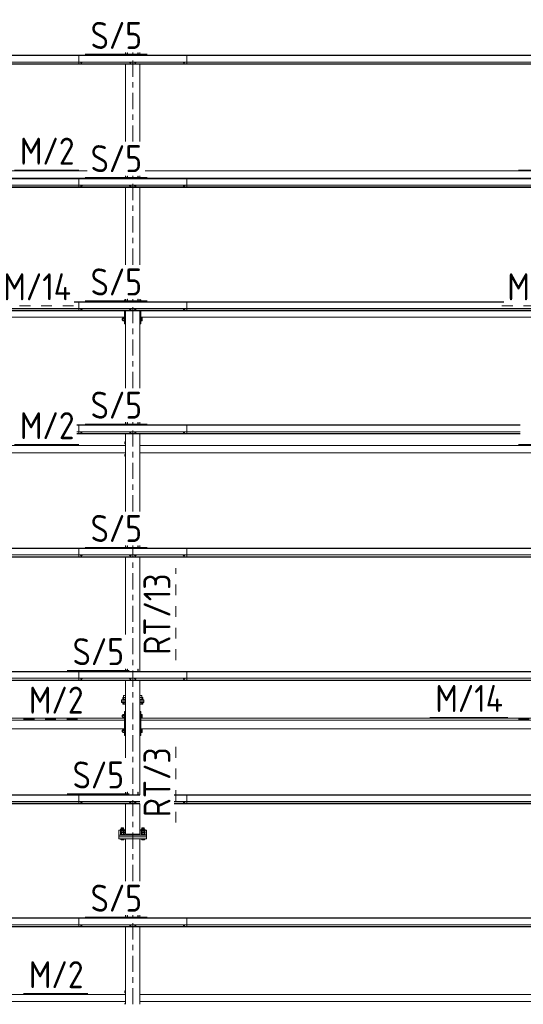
# Model space of a CAD drawing. Header units: millimetres. Extents: x -76 to 1111, y -178 to 661.
# Tile 29 of 91: x 187 to 243, y 261 to 371. Entities that reach past the tile are written whole.
import ezdxf

# ---------------------------------------------------------------- set-up
doc = ezdxf.new("R2010")
doc.units = ezdxf.units.MM
doc.header["$LTSCALE"] = 0.6
for name, pattern in [('XKITLINE00', [0]), ('XKITLINE02', [4, 2, -2]), ('XKITLINE03', [6, 3, -1, 1, -1])]:
    doc.linetypes.add(name, pattern=pattern)
for name, color, linetype, lineweight in [('Bolt', 7, 'Continuous', 0), ('Part', 2, 'Continuous', 0), ('PartMark', 3, 'Continuous', 0), ('S-GRID', 1, 'Continuous', 0)]:
    doc.layers.add(name, color=color, linetype=linetype, lineweight=lineweight)
doc.styles.add('ISOCPEUR', font='ISOCPEUR.TTF')

msp = doc.modelspace()

# ---------------------------------------------------------------- linework, layer by layer
at = {"layer": 'Bolt', "color": 3, "linetype": 'XKITLINE00', "lineweight": 0}
for p, q in [((193.65, 366.01), (193.65, 366.02)), ((193.65, 366.01), (193.71, 365.99)), ((193.7, 365.93), (193.7, 365.99)), ((193.7, 365.93), (193.71, 365.92)), ((193.71, 365.99), (193.71, 366.02)), ((193.71, 365.99), (193.82, 365.99)), ((193.71, 365.92), (193.73, 365.92)), ((193.73, 365.92), (193.76, 365.92)), ((193.76, 365.92), (193.79, 365.92)), ((193.79, 365.92), (193.82, 365.92)), ((193.82, 365.99), (193.82, 366.02)), ((193.82, 365.99), (193.87, 366.01)), ((193.82, 365.93), (193.82, 365.99)), ((193.82, 365.92), (193.82, 365.93)), ((193.87, 366.01), (193.87, 366.02)), ((199.08, 366.01), (199.08, 366.02)), ((199.08, 366.01), (199.13, 365.99)), ((199.13, 365.99), (199.13, 366.02)), ((199.13, 365.93), (199.13, 365.99)), ((199.13, 365.99), (199.24, 365.99)), ((199.13, 365.93), (199.14, 365.92)), ((199.14, 365.92), (199.16, 365.92)), ((199.16, 365.92), (199.19, 365.92)), ((199.19, 365.92), (199.22, 365.92)), ((199.22, 365.92), (199.24, 365.92)), ((199.24, 365.99), (199.24, 366.02)), ((199.24, 365.99), (199.3, 366.01)), ((199.24, 365.92), (199.25, 365.93)), ((199.25, 365.93), (199.25, 365.99)), ((199.3, 366.01), (199.3, 366.02)), ((199.63, 366.01), (199.63, 366.02)), ((199.63, 366.01), (199.68, 365.99)), ((199.68, 365.99), (199.68, 366.02)), ((199.68, 365.93), (199.68, 365.99)), ((199.68, 365.99), (199.79, 365.99)), ((199.68, 365.93), (199.69, 365.92)), ((199.69, 365.92), (199.71, 365.92)), ((199.71, 365.92), (199.74, 365.92)), ((199.74, 365.92), (199.77, 365.92)), ((199.77, 365.92), (199.79, 365.92)), ((199.79, 365.99), (199.79, 366.02)), ((199.79, 365.99), (199.85, 366.01)), ((199.79, 365.92), (199.8, 365.93)), ((199.8, 365.93), (199.8, 365.99)), ((199.85, 366.01), (199.85, 366.02)), ((205.05, 366.01), (205.05, 366.02)), ((205.05, 366.01), (205.11, 365.99)), ((205.1, 365.93), (205.1, 365.99)), ((205.1, 365.93), (205.11, 365.92)), ((205.11, 365.99), (205.11, 366.02)), ((205.11, 365.99), (205.22, 365.99)), ((205.11, 365.92), (205.13, 365.92)), ((205.13, 365.92), (205.16, 365.92)), ((205.16, 365.92), (205.19, 365.92)), ((205.19, 365.92), (205.22, 365.92)), ((205.22, 365.99), (205.22, 366.02)), ((205.22, 365.99), (205.27, 366.01)), ((205.22, 365.93), (205.22, 365.99)), ((205.22, 365.92), (205.22, 365.93)), ((205.27, 366.01), (205.27, 366.02)), ((193.65, 352.31), (193.65, 352.33)), ((193.65, 352.31), (193.71, 352.29)), ((193.7, 352.23), (193.7, 352.29)), ((193.71, 352.29), (193.71, 352.33)), ((193.71, 352.29), (193.82, 352.29)), ((193.82, 352.29), (193.82, 352.33)), ((193.82, 352.29), (193.87, 352.31)), ((193.82, 352.23), (193.82, 352.29)), ((193.87, 352.31), (193.87, 352.33)), ((199.08, 352.31), (199.08, 352.33)), ((199.08, 352.31), (199.13, 352.29)), ((199.13, 352.29), (199.13, 352.33)), ((199.13, 352.23), (199.13, 352.29)), ((199.13, 352.29), (199.24, 352.29)), ((199.24, 352.29), (199.24, 352.33)), ((199.24, 352.29), (199.3, 352.31)), ((199.25, 352.23), (199.25, 352.29)), ((199.3, 352.31), (199.3, 352.33)), ((199.63, 352.31), (199.63, 352.33)), ((199.63, 352.31), (199.68, 352.29)), ((199.68, 352.29), (199.68, 352.33)), ((199.68, 352.23), (199.68, 352.29)), ((199.68, 352.29), (199.79, 352.29)), ((199.79, 352.29), (199.79, 352.33)), ((199.79, 352.29), (199.85, 352.31)), ((199.8, 352.23), (199.8, 352.29)), ((199.85, 352.31), (199.85, 352.33)), ((205.05, 352.31), (205.05, 352.33)), ((205.05, 352.31), (205.11, 352.29)), ((205.1, 352.23), (205.1, 352.29)), ((205.11, 352.29), (205.11, 352.33)), ((205.11, 352.29), (205.22, 352.29)), ((205.22, 352.29), (205.22, 352.33)), ((205.22, 352.29), (205.27, 352.31)), ((205.22, 352.23), (205.22, 352.29)), ((205.27, 352.31), (205.27, 352.33)), ((193.7, 352.23), (193.71, 352.23)), ((193.71, 352.23), (193.73, 352.22)), ((193.73, 352.22), (193.76, 352.22)), ((193.76, 352.22), (193.79, 352.22)), ((193.79, 352.22), (193.82, 352.23)), ((193.82, 352.23), (193.82, 352.23)), ((199.13, 352.23), (199.14, 352.23)), ((199.14, 352.23), (199.16, 352.22)), ((199.16, 352.22), (199.19, 352.22)), ((199.19, 352.22), (199.22, 352.22)), ((199.22, 352.22), (199.24, 352.23)), ((199.24, 352.23), (199.25, 352.23)), ((199.68, 352.23), (199.69, 352.23)), ((199.69, 352.23), (199.71, 352.22)), ((199.71, 352.22), (199.74, 352.22)), ((199.74, 352.22), (199.77, 352.22)), ((199.77, 352.22), (199.79, 352.23)), ((199.79, 352.23), (199.8, 352.23)), ((205.1, 352.23), (205.11, 352.23)), ((205.11, 352.23), (205.13, 352.22)), ((205.13, 352.22), (205.16, 352.22)), ((205.16, 352.22), (205.19, 352.22)), ((205.19, 352.22), (205.22, 352.23)), ((205.22, 352.23), (205.22, 352.23)), ((193.65, 338.62), (193.65, 338.64)), ((193.65, 338.62), (193.71, 338.6)), ((193.7, 338.54), (193.7, 338.6)), ((193.7, 338.54), (193.71, 338.53)), ((193.71, 338.6), (193.71, 338.64)), ((193.71, 338.6), (193.82, 338.6)), ((193.71, 338.53), (193.73, 338.53)), ((193.73, 338.53), (193.76, 338.53)), ((193.76, 338.53), (193.79, 338.53)), ((193.79, 338.53), (193.82, 338.53)), ((193.82, 338.6), (193.82, 338.64)), ((193.82, 338.6), (193.87, 338.62)), ((193.82, 338.54), (193.82, 338.6)), ((193.82, 338.53), (193.82, 338.54)), ((193.87, 338.62), (193.87, 338.64)), ((199.08, 338.62), (199.08, 338.64)), ((199.08, 338.62), (199.13, 338.6)), ((199.13, 338.6), (199.13, 338.64)), ((199.13, 338.54), (199.13, 338.6)), ((199.13, 338.6), (199.24, 338.6)), ((199.13, 338.54), (199.14, 338.53)), ((199.14, 338.53), (199.16, 338.53)), ((199.16, 338.53), (199.19, 338.53)), ((199.19, 338.53), (199.22, 338.53)), ((199.22, 338.53), (199.24, 338.53)), ((199.24, 338.6), (199.24, 338.64)), ((199.24, 338.6), (199.3, 338.62)), ((199.24, 338.53), (199.25, 338.54)), ((199.25, 338.54), (199.25, 338.6)), ((199.3, 338.62), (199.3, 338.64)), ((199.63, 338.62), (199.63, 338.64)), ((199.63, 338.62), (199.68, 338.6)), ((199.68, 338.6), (199.68, 338.64)), ((199.68, 338.54), (199.68, 338.6)), ((199.68, 338.6), (199.79, 338.6)), ((199.68, 338.54), (199.69, 338.53)), ((199.69, 338.53), (199.71, 338.53)), ((199.71, 338.53), (199.74, 338.53)), ((199.74, 338.53), (199.77, 338.53)), ((199.77, 338.53), (199.79, 338.53)), ((199.79, 338.6), (199.79, 338.64)), ((199.79, 338.6), (199.85, 338.62)), ((199.79, 338.53), (199.8, 338.54)), ((199.8, 338.54), (199.8, 338.6)), ((199.85, 338.62), (199.85, 338.64)), ((205.05, 338.62), (205.05, 338.64)), ((205.05, 338.62), (205.11, 338.6)), ((205.1, 338.54), (205.1, 338.6)), ((205.1, 338.54), (205.11, 338.53)), ((205.11, 338.6), (205.11, 338.64)), ((205.11, 338.6), (205.22, 338.6)), ((205.11, 338.53), (205.13, 338.53)), ((205.13, 338.53), (205.16, 338.53)), ((205.16, 338.53), (205.19, 338.53)), ((205.19, 338.53), (205.22, 338.53)), ((205.22, 338.6), (205.22, 338.64)), ((205.22, 338.6), (205.27, 338.62)), ((205.22, 338.54), (205.22, 338.6)), ((205.22, 338.53), (205.22, 338.54)), ((205.27, 338.62), (205.27, 338.64)), ((198.29, 337.53), (198.29, 337.33)), ((198.29, 337.53), (198.37, 337.53)), ((198.29, 337.33), (198.37, 337.33)), ((198.37, 337.6), (198.37, 337.26)), ((198.37, 337.6), (198.53, 337.6)), ((198.37, 337.48), (198.53, 337.48)), ((198.37, 337.32), (198.53, 337.32)), ((198.37, 337.26), (198.53, 337.26)), ((198.53, 337.61), (198.53, 337.25)), ((198.53, 337.61), (198.56, 337.61)), ((198.53, 337.25), (198.56, 337.25)), ((198.66, 337.53), (198.66, 337.53)), ((198.66, 337.33), (198.66, 337.33)), ((200.36, 337.61), (200.39, 337.61)), ((200.36, 337.25), (200.39, 337.25)), ((200.39, 337.26), (200.39, 337.61)), ((200.39, 337.6), (200.52, 337.6)), ((200.39, 337.48), (200.52, 337.48)), ((200.39, 337.32), (200.52, 337.32)), ((200.39, 337.25), (200.39, 337.26)), ((200.39, 337.26), (200.52, 337.26)), ((200.52, 337.6), (200.52, 337.26)), ((193.65, 324.92), (193.65, 324.94)), ((193.71, 324.9), (193.71, 324.94)), ((193.82, 324.9), (193.82, 324.94)), ((193.87, 324.92), (193.87, 324.94)), ((199.08, 324.92), (199.08, 324.94)), ((199.13, 324.9), (199.13, 324.94)), ((199.24, 324.9), (199.24, 324.94)), ((199.3, 324.92), (199.3, 324.94)), ((199.63, 324.92), (199.63, 324.94)), ((199.68, 324.9), (199.68, 324.94)), ((199.79, 324.9), (199.79, 324.94)), ((199.85, 324.92), (199.85, 324.94)), ((205.05, 324.92), (205.05, 324.94)), ((205.11, 324.9), (205.11, 324.94)), ((205.22, 324.9), (205.22, 324.94)), ((205.27, 324.92), (205.27, 324.94)), ((193.65, 324.92), (193.71, 324.9)), ((193.7, 324.85), (193.7, 324.91)), ((193.7, 324.85), (193.71, 324.84)), ((193.71, 324.9), (193.82, 324.9)), ((193.71, 324.84), (193.73, 324.83)), ((193.73, 324.83), (193.76, 324.83)), ((193.76, 324.83), (193.79, 324.83)), ((193.79, 324.83), (193.82, 324.84)), ((193.82, 324.9), (193.87, 324.92)), ((193.82, 324.85), (193.82, 324.91)), ((193.82, 324.84), (193.82, 324.85)), ((199.08, 324.92), (199.13, 324.9)), ((199.13, 324.85), (199.13, 324.91)), ((199.13, 324.9), (199.24, 324.9)), ((199.13, 324.85), (199.14, 324.84)), ((199.14, 324.84), (199.16, 324.83)), ((199.16, 324.83), (199.19, 324.83)), ((199.19, 324.83), (199.22, 324.83)), ((199.22, 324.83), (199.24, 324.84)), ((199.24, 324.9), (199.3, 324.92)), ((199.24, 324.84), (199.25, 324.85)), ((199.25, 324.85), (199.25, 324.91)), ((199.63, 324.92), (199.68, 324.9)), ((199.68, 324.85), (199.68, 324.91)), ((199.68, 324.9), (199.79, 324.9)), ((199.68, 324.85), (199.69, 324.84)), ((199.69, 324.84), (199.71, 324.83)), ((199.71, 324.83), (199.74, 324.83)), ((199.74, 324.83), (199.77, 324.83)), ((199.77, 324.83), (199.79, 324.84)), ((199.79, 324.9), (199.85, 324.92)), ((199.79, 324.84), (199.8, 324.85)), ((199.8, 324.85), (199.8, 324.91)), ((205.05, 324.92), (205.11, 324.9)), ((205.1, 324.85), (205.1, 324.91)), ((205.1, 324.85), (205.11, 324.84)), ((205.11, 324.9), (205.22, 324.9)), ((205.11, 324.84), (205.13, 324.83)), ((205.13, 324.83), (205.16, 324.83)), ((205.16, 324.83), (205.19, 324.83)), ((205.19, 324.83), (205.22, 324.84)), ((205.22, 324.9), (205.27, 324.92)), ((205.22, 324.85), (205.22, 324.91)), ((205.22, 324.84), (205.22, 324.85)), ((198.59, 323.82), (198.59, 323.62)), ((198.59, 323.82), (198.66, 323.82)), ((198.59, 323.62), (198.66, 323.62)), ((198.59, 322.42), (198.59, 322.22)), ((198.59, 322.42), (198.66, 322.42)), ((198.59, 322.22), (198.66, 322.22)), ((193.65, 311.23), (193.65, 311.25)), ((193.65, 311.23), (193.71, 311.21)), ((193.7, 311.15), (193.7, 311.21)), ((193.7, 311.15), (193.71, 311.15)), ((193.71, 311.21), (193.71, 311.25)), ((193.71, 311.21), (193.82, 311.21)), ((193.71, 311.15), (193.73, 311.14)), ((193.73, 311.14), (193.76, 311.14)), ((193.76, 311.14), (193.79, 311.14)), ((193.79, 311.14), (193.82, 311.15)), ((193.82, 311.21), (193.82, 311.25)), ((193.82, 311.21), (193.87, 311.23)), ((193.82, 311.15), (193.82, 311.21)), ((193.82, 311.15), (193.82, 311.15)), ((193.87, 311.23), (193.87, 311.25)), ((199.08, 311.23), (199.08, 311.25)), ((199.08, 311.23), (199.13, 311.21)), ((199.13, 311.21), (199.13, 311.25)), ((199.13, 311.15), (199.13, 311.21)), ((199.13, 311.21), (199.24, 311.21)), ((199.13, 311.15), (199.14, 311.15)), ((199.14, 311.15), (199.16, 311.14)), ((199.16, 311.14), (199.19, 311.14)), ((199.19, 311.14), (199.22, 311.14)), ((199.22, 311.14), (199.24, 311.15)), ((199.24, 311.21), (199.24, 311.25)), ((199.24, 311.21), (199.3, 311.23)), ((199.24, 311.15), (199.25, 311.15)), ((199.25, 311.15), (199.25, 311.21)), ((199.3, 311.23), (199.3, 311.25)), ((199.63, 311.23), (199.63, 311.25)), ((199.63, 311.23), (199.68, 311.21)), ((199.68, 311.21), (199.68, 311.25)), ((199.68, 311.15), (199.68, 311.21)), ((199.68, 311.21), (199.79, 311.21)), ((199.68, 311.15), (199.69, 311.15)), ((199.69, 311.15), (199.71, 311.14)), ((199.71, 311.14), (199.74, 311.14)), ((199.74, 311.14), (199.77, 311.14)), ((199.77, 311.14), (199.79, 311.15)), ((199.79, 311.21), (199.79, 311.25)), ((199.79, 311.21), (199.85, 311.23)), ((199.79, 311.15), (199.8, 311.15)), ((199.8, 311.15), (199.8, 311.21)), ((199.85, 311.23), (199.85, 311.25)), ((205.05, 311.23), (205.05, 311.25)), ((205.05, 311.23), (205.11, 311.21)), ((205.1, 311.15), (205.1, 311.21)), ((205.1, 311.15), (205.11, 311.15)), ((205.11, 311.21), (205.11, 311.25)), ((205.11, 311.21), (205.22, 311.21)), ((205.11, 311.15), (205.13, 311.14)), ((205.13, 311.14), (205.16, 311.14)), ((205.16, 311.14), (205.19, 311.14)), ((205.19, 311.14), (205.22, 311.15)), ((205.22, 311.21), (205.22, 311.25)), ((205.22, 311.21), (205.27, 311.23)), ((205.22, 311.15), (205.22, 311.21)), ((205.22, 311.15), (205.22, 311.15)), ((205.27, 311.23), (205.27, 311.25)), ((193.65, 297.54), (193.65, 297.55)), ((193.65, 297.54), (193.71, 297.52)), ((193.7, 297.46), (193.7, 297.52)), ((193.7, 297.46), (193.71, 297.45)), ((193.71, 297.52), (193.71, 297.55)), ((193.71, 297.52), (193.82, 297.52)), ((193.71, 297.45), (193.73, 297.45)), ((193.73, 297.45), (193.76, 297.44)), ((193.76, 297.44), (193.79, 297.45)), ((193.79, 297.45), (193.82, 297.45)), ((193.82, 297.52), (193.82, 297.55)), ((193.82, 297.52), (193.87, 297.54)), ((193.82, 297.46), (193.82, 297.52)), ((193.82, 297.45), (193.82, 297.46)), ((193.87, 297.54), (193.87, 297.55)), ((199.08, 297.54), (199.08, 297.55)), ((199.08, 297.54), (199.13, 297.52)), ((199.13, 297.52), (199.13, 297.55)), ((199.13, 297.46), (199.13, 297.52)), ((199.13, 297.52), (199.24, 297.52)), ((199.13, 297.46), (199.14, 297.45)), ((199.14, 297.45), (199.16, 297.45)), ((199.16, 297.45), (199.19, 297.44)), ((199.19, 297.44), (199.22, 297.45)), ((199.22, 297.45), (199.24, 297.45)), ((199.24, 297.52), (199.24, 297.55)), ((199.24, 297.52), (199.3, 297.54)), ((199.24, 297.45), (199.25, 297.46)), ((199.25, 297.46), (199.25, 297.52)), ((199.3, 297.54), (199.3, 297.55)), ((199.63, 297.54), (199.63, 297.55)), ((199.63, 297.54), (199.68, 297.52)), ((199.68, 297.52), (199.68, 297.55)), ((199.68, 297.46), (199.68, 297.52)), ((199.68, 297.52), (199.79, 297.52)), ((199.68, 297.46), (199.69, 297.45)), ((199.69, 297.45), (199.71, 297.45)), ((199.71, 297.45), (199.74, 297.44)), ((199.74, 297.44), (199.77, 297.45)), ((199.77, 297.45), (199.79, 297.45)), ((199.79, 297.52), (199.79, 297.55)), ((199.79, 297.52), (199.85, 297.54)), ((199.79, 297.45), (199.8, 297.46)), ((199.8, 297.46), (199.8, 297.52)), ((199.85, 297.54), (199.85, 297.55)), ((205.05, 297.54), (205.05, 297.55)), ((205.05, 297.54), (205.11, 297.52)), ((205.1, 297.46), (205.1, 297.52)), ((205.1, 297.46), (205.11, 297.45)), ((205.11, 297.52), (205.11, 297.55)), ((205.11, 297.52), (205.22, 297.52)), ((205.11, 297.45), (205.13, 297.45)), ((205.13, 297.45), (205.16, 297.44)), ((205.16, 297.44), (205.19, 297.45)), ((205.19, 297.45), (205.22, 297.45)), ((205.22, 297.52), (205.22, 297.55)), ((205.22, 297.52), (205.27, 297.54)), ((205.22, 297.46), (205.22, 297.52)), ((205.22, 297.45), (205.22, 297.46)), ((205.27, 297.54), (205.27, 297.55)), ((198.66, 295.4), (198.36, 295.4)), ((198.36, 295.4), (198.36, 295.21)), ((198.66, 295.63), (198.44, 295.63)), ((198.44, 295.4), (198.44, 295.63)), ((198.46, 295.21), (198.46, 295.4)), ((200.48, 295.63), (200.26, 295.63)), ((200.57, 295.4), (200.26, 295.4)), ((200.47, 295.21), (200.47, 295.4)), ((200.48, 295.4), (200.48, 295.63)), ((200.57, 295.21), (200.57, 295.4)), ((198.66, 295.21), (198.34, 295.21)), ((198.34, 295.17), (198.34, 295.21)), ((198.34, 294.83), (198.34, 294.87)), ((198.66, 294.83), (198.34, 294.83)), ((198.36, 294.68), (198.36, 294.83)), ((198.66, 294.68), (198.36, 294.68)), ((198.46, 294.68), (198.46, 294.83)), ((200.58, 295.21), (200.26, 295.21)), ((200.58, 294.83), (200.26, 294.83)), ((200.57, 294.68), (200.26, 294.68)), ((200.47, 294.68), (200.47, 294.83)), ((200.57, 294.83), (200.57, 294.68)), ((200.58, 295.17), (200.58, 295.21)), ((200.58, 294.83), (200.58, 294.87)), ((198.29, 293.45), (198.29, 293.25)), ((198.29, 293.45), (198.37, 293.45)), ((198.29, 293.25), (198.37, 293.25)), ((198.37, 293.52), (198.37, 293.18)), ((198.37, 293.52), (198.53, 293.52)), ((198.37, 293.41), (198.53, 293.41)), ((198.37, 293.24), (198.53, 293.24)), ((198.53, 293.53), (198.53, 293.17)), ((198.53, 293.53), (198.56, 293.53)), ((200.26, 293.45), (200.26, 293.45)), ((200.26, 293.25), (200.26, 293.25)), ((200.36, 293.53), (200.39, 293.53)), ((200.39, 293.18), (200.39, 293.53)), ((200.39, 293.52), (200.52, 293.52)), ((200.39, 293.41), (200.52, 293.41)), ((200.39, 293.24), (200.52, 293.24)), ((200.52, 293.52), (200.52, 293.18)), ((198.37, 293.18), (198.53, 293.18)), ((198.53, 293.17), (198.56, 293.17)), ((200.36, 293.17), (200.39, 293.17)), ((200.39, 293.17), (200.39, 293.18)), ((200.39, 293.18), (200.52, 293.18)), ((198.29, 291.79), (198.29, 291.59)), ((198.29, 291.79), (198.37, 291.79)), ((198.29, 291.59), (198.37, 291.59)), ((198.37, 291.86), (198.37, 291.52)), ((198.37, 291.86), (198.53, 291.86)), ((198.37, 291.74), (198.53, 291.74)), ((198.37, 291.57), (198.53, 291.57)), ((198.37, 291.52), (198.53, 291.52)), ((198.53, 291.87), (198.53, 291.51)), ((198.53, 291.87), (198.56, 291.87)), ((198.53, 291.51), (198.56, 291.51)), ((200.26, 291.79), (200.26, 291.79)), ((200.26, 291.59), (200.26, 291.59)), ((200.36, 291.87), (200.39, 291.87)), ((200.36, 291.51), (200.39, 291.51)), ((200.39, 291.51), (200.39, 291.87)), ((200.39, 291.86), (200.52, 291.86)), ((200.39, 291.74), (200.52, 291.74)), ((200.39, 291.57), (200.52, 291.57)), ((200.39, 291.52), (200.52, 291.52)), ((200.39, 291.51), (200.39, 291.51)), ((200.52, 291.86), (200.52, 291.52)), ((193.65, 283.84), (193.65, 283.86)), ((193.65, 283.84), (193.71, 283.82)), ((193.7, 283.76), (193.7, 283.82)), ((193.7, 283.76), (193.71, 283.76)), ((193.71, 283.82), (193.71, 283.86)), ((193.71, 283.82), (193.82, 283.82)), ((193.71, 283.76), (193.73, 283.75)), ((193.73, 283.75), (193.76, 283.75)), ((193.76, 283.75), (193.79, 283.75)), ((193.79, 283.75), (193.82, 283.76)), ((193.82, 283.82), (193.82, 283.86)), ((193.82, 283.82), (193.87, 283.84)), ((193.82, 283.76), (193.82, 283.82)), ((193.82, 283.76), (193.82, 283.76)), ((193.87, 283.84), (193.87, 283.86)), ((199.08, 283.84), (199.08, 283.86)), ((199.08, 283.84), (199.13, 283.82)), ((199.13, 283.82), (199.13, 283.86)), ((199.13, 283.76), (199.13, 283.82)), ((199.13, 283.82), (199.24, 283.82)), ((199.13, 283.76), (199.14, 283.76)), ((199.14, 283.76), (199.16, 283.75)), ((199.16, 283.75), (199.19, 283.75)), ((199.19, 283.75), (199.22, 283.75)), ((199.22, 283.75), (199.24, 283.76)), ((199.24, 283.82), (199.24, 283.86)), ((199.24, 283.82), (199.3, 283.84)), ((199.24, 283.76), (199.25, 283.76)), ((199.25, 283.76), (199.25, 283.82)), ((199.3, 283.84), (199.3, 283.86)), ((199.63, 283.84), (199.63, 283.86)), ((199.63, 283.84), (199.68, 283.82)), ((199.68, 283.82), (199.68, 283.86)), ((199.68, 283.76), (199.68, 283.82)), ((199.68, 283.82), (199.79, 283.82)), ((199.68, 283.76), (199.69, 283.76)), ((199.69, 283.76), (199.71, 283.75)), ((199.71, 283.75), (199.74, 283.75)), ((199.74, 283.75), (199.77, 283.75)), ((199.77, 283.75), (199.79, 283.76)), ((199.79, 283.82), (199.79, 283.86)), ((199.79, 283.82), (199.85, 283.84)), ((199.79, 283.76), (199.8, 283.76)), ((199.8, 283.76), (199.8, 283.82)), ((199.85, 283.84), (199.85, 283.86)), ((205.05, 283.84), (205.05, 283.86)), ((205.05, 283.84), (205.11, 283.82)), ((205.1, 283.76), (205.1, 283.82)), ((205.1, 283.76), (205.11, 283.76)), ((205.11, 283.82), (205.11, 283.86)), ((205.11, 283.82), (205.22, 283.82)), ((205.11, 283.76), (205.13, 283.75)), ((205.13, 283.75), (205.16, 283.75)), ((205.16, 283.75), (205.19, 283.75)), ((205.19, 283.75), (205.22, 283.76)), ((205.22, 283.82), (205.22, 283.86)), ((205.22, 283.82), (205.27, 283.84)), ((205.22, 283.76), (205.22, 283.82)), ((205.22, 283.76), (205.22, 283.76)), ((205.27, 283.84), (205.27, 283.86)), ((198.09, 280.61), (198.11, 280.62)), ((198.11, 280.6), (198.09, 280.61)), ((198.09, 280.57), (198.09, 280.61)), ((198.09, 280.57), (198.11, 280.56)), ((198.09, 280.44), (198.11, 280.45)), ((198.11, 280.43), (198.09, 280.44)), ((198.09, 280.4), (198.09, 280.44)), ((198.09, 280.4), (198.11, 280.39)), ((198.09, 280.27), (198.11, 280.28)), ((198.12, 280.25), (198.09, 280.27)), ((198.09, 280.23), (198.09, 280.27)), ((198.09, 280.23), (198.12, 280.21)), ((198.19, 280.82), (198.11, 280.79)), ((198.11, 280.79), (198.11, 280.27)), ((198.11, 280.79), (198.2, 280.76)), ((198.19, 280.66), (198.11, 280.63)), ((198.11, 280.63), (198.2, 280.59)), ((198.19, 280.49), (198.11, 280.46)), ((198.11, 280.46), (198.21, 280.42)), ((198.11, 280.27), (198.21, 280.24)), ((198.2, 280.23), (198.12, 280.25)), ((198.12, 280.21), (198.2, 280.2)), ((198.19, 280.92), (198.21, 280.93)), ((198.21, 280.91), (198.19, 280.92)), ((198.19, 280.79), (198.19, 280.92)), ((198.19, 280.75), (198.21, 280.77)), ((198.21, 280.74), (198.19, 280.75)), ((198.19, 280.63), (198.19, 280.75)), ((198.19, 280.59), (198.21, 280.6)), ((198.21, 280.57), (198.19, 280.59)), ((198.19, 280.46), (198.19, 280.59)), ((198.31, 280.23), (198.2, 280.23)), ((198.2, 280.2), (198.31, 280.19)), ((198.21, 280.93), (198.25, 280.94)), ((198.25, 280.9), (198.21, 280.91)), ((198.21, 280.77), (198.25, 280.77)), ((198.25, 280.73), (198.21, 280.74)), ((198.21, 280.6), (198.25, 280.61)), ((198.25, 280.57), (198.21, 280.57)), ((198.42, 280.42), (198.21, 280.42)), ((198.21, 280.42), (198.21, 280.24)), ((198.21, 280.24), (198.42, 280.24)), ((198.25, 280.94), (198.31, 280.94)), ((198.31, 280.89), (198.25, 280.9)), ((198.25, 280.77), (198.31, 280.78)), ((198.31, 280.73), (198.25, 280.73)), ((198.25, 280.61), (198.31, 280.61)), ((198.31, 280.56), (198.25, 280.57)), ((198.31, 280.94), (198.37, 280.94)), ((198.37, 280.9), (198.31, 280.89)), ((198.31, 280.78), (198.37, 280.77)), ((198.37, 280.73), (198.31, 280.73)), ((198.31, 280.61), (198.37, 280.61)), ((198.37, 280.57), (198.31, 280.56)), ((198.42, 280.23), (198.31, 280.23)), ((198.31, 280.19), (198.42, 280.2)), ((198.37, 280.94), (198.42, 280.93)), ((198.42, 280.91), (198.37, 280.9)), ((198.37, 280.77), (198.42, 280.77)), ((198.42, 280.74), (198.37, 280.73)), ((198.37, 280.61), (198.42, 280.6)), ((198.42, 280.57), (198.37, 280.57)), ((198.42, 280.93), (198.43, 280.92)), ((198.43, 280.92), (198.42, 280.91)), ((198.42, 280.77), (198.43, 280.75)), ((198.43, 280.75), (198.42, 280.74)), ((198.42, 280.6), (198.43, 280.59)), ((198.43, 280.59), (198.42, 280.57)), ((198.52, 280.46), (198.42, 280.42)), ((198.42, 280.42), (198.42, 280.24)), ((198.42, 280.24), (198.52, 280.27)), ((198.5, 280.25), (198.42, 280.23)), ((198.42, 280.2), (198.5, 280.21)), ((198.43, 280.79), (198.43, 280.92)), ((198.43, 280.82), (198.52, 280.79)), ((198.43, 280.76), (198.52, 280.79)), ((198.43, 280.63), (198.43, 280.75)), ((198.43, 280.66), (198.52, 280.63)), ((198.43, 280.59), (198.52, 280.63)), ((198.43, 280.46), (198.43, 280.59)), ((198.43, 280.49), (198.52, 280.46)), ((198.53, 280.27), (198.5, 280.25)), ((198.5, 280.21), (198.53, 280.23)), ((198.52, 280.79), (198.52, 280.63)), ((198.52, 280.63), (198.52, 280.46)), ((198.52, 280.62), (198.53, 280.61)), ((198.53, 280.61), (198.52, 280.6)), ((198.52, 280.56), (198.53, 280.57)), ((198.52, 280.27), (198.52, 280.46)), ((198.52, 280.45), (198.53, 280.44)), ((198.53, 280.44), (198.52, 280.43)), ((198.52, 280.39), (198.53, 280.4)), ((198.52, 280.28), (198.53, 280.27)), ((198.53, 280.57), (198.53, 280.61)), ((198.53, 280.4), (198.53, 280.44)), ((198.53, 280.23), (198.53, 280.27)), ((200.39, 280.61), (200.41, 280.62)), ((200.41, 280.6), (200.39, 280.61)), ((200.39, 280.57), (200.39, 280.61)), ((200.39, 280.57), (200.41, 280.56)), ((200.39, 280.44), (200.41, 280.45)), ((200.41, 280.43), (200.39, 280.44)), ((200.39, 280.4), (200.39, 280.44)), ((200.39, 280.4), (200.41, 280.39)), ((200.39, 280.27), (200.41, 280.28)), ((200.42, 280.25), (200.39, 280.27)), ((200.39, 280.23), (200.39, 280.27)), ((200.39, 280.23), (200.42, 280.21)), ((200.49, 280.82), (200.41, 280.79)), ((200.41, 280.79), (200.41, 280.27)), ((200.41, 280.79), (200.5, 280.76)), ((200.49, 280.66), (200.41, 280.63)), ((200.41, 280.63), (200.5, 280.59)), ((200.49, 280.49), (200.41, 280.46)), ((200.41, 280.46), (200.51, 280.42)), ((200.41, 280.27), (200.51, 280.24)), ((200.5, 280.23), (200.42, 280.25)), ((200.42, 280.21), (200.5, 280.2)), ((200.49, 280.92), (200.51, 280.93)), ((200.51, 280.91), (200.49, 280.92)), ((200.49, 280.79), (200.49, 280.92)), ((200.49, 280.75), (200.51, 280.77)), ((200.51, 280.74), (200.49, 280.75)), ((200.49, 280.63), (200.49, 280.75)), ((200.49, 280.59), (200.51, 280.6)), ((200.51, 280.57), (200.49, 280.59)), ((200.49, 280.46), (200.49, 280.59)), ((200.61, 280.23), (200.5, 280.23)), ((200.5, 280.2), (200.61, 280.19)), ((200.51, 280.93), (200.55, 280.94)), ((200.55, 280.9), (200.51, 280.91)), ((200.51, 280.77), (200.55, 280.77)), ((200.55, 280.73), (200.51, 280.74)), ((200.51, 280.6), (200.55, 280.61)), ((200.55, 280.57), (200.51, 280.57)), ((200.72, 280.42), (200.51, 280.42)), ((200.51, 280.42), (200.51, 280.24)), ((200.51, 280.24), (200.72, 280.24)), ((200.55, 280.94), (200.61, 280.94)), ((200.61, 280.89), (200.55, 280.9)), ((200.55, 280.77), (200.61, 280.78)), ((200.61, 280.73), (200.55, 280.73)), ((200.55, 280.61), (200.61, 280.61)), ((200.61, 280.56), (200.55, 280.57)), ((200.61, 280.94), (200.67, 280.94)), ((200.67, 280.9), (200.61, 280.89)), ((200.61, 280.78), (200.67, 280.77)), ((200.67, 280.73), (200.61, 280.73)), ((200.61, 280.61), (200.67, 280.61)), ((200.67, 280.57), (200.61, 280.56)), ((200.72, 280.23), (200.61, 280.23)), ((200.61, 280.19), (200.72, 280.2)), ((200.67, 280.94), (200.72, 280.93)), ((200.72, 280.91), (200.67, 280.9)), ((200.67, 280.77), (200.72, 280.77)), ((200.72, 280.74), (200.67, 280.73)), ((200.67, 280.61), (200.72, 280.6)), ((200.72, 280.57), (200.67, 280.57)), ((200.72, 280.93), (200.73, 280.92)), ((200.73, 280.92), (200.72, 280.91)), ((200.72, 280.77), (200.73, 280.75)), ((200.73, 280.75), (200.72, 280.74)), ((200.72, 280.6), (200.73, 280.59)), ((200.73, 280.59), (200.72, 280.57)), ((200.82, 280.46), (200.72, 280.42)), ((200.72, 280.42), (200.72, 280.24)), ((200.72, 280.24), (200.82, 280.27)), ((200.8, 280.25), (200.72, 280.23)), ((200.72, 280.2), (200.8, 280.21)), ((200.73, 280.79), (200.73, 280.92)), ((200.73, 280.82), (200.82, 280.79)), ((200.73, 280.76), (200.82, 280.79)), ((200.73, 280.63), (200.73, 280.75)), ((200.73, 280.66), (200.82, 280.63)), ((200.73, 280.59), (200.82, 280.63)), ((200.73, 280.46), (200.73, 280.59)), ((200.73, 280.49), (200.82, 280.46)), ((200.83, 280.27), (200.8, 280.25)), ((200.8, 280.21), (200.83, 280.23)), ((200.82, 280.79), (200.82, 280.63)), ((200.82, 280.63), (200.82, 280.46)), ((200.82, 280.62), (200.83, 280.61)), ((200.83, 280.61), (200.82, 280.6)), ((200.82, 280.56), (200.83, 280.57)), ((200.82, 280.27), (200.82, 280.46)), ((200.82, 280.45), (200.83, 280.44)), ((200.83, 280.44), (200.82, 280.43)), ((200.82, 280.39), (200.83, 280.4)), ((200.82, 280.28), (200.83, 280.27)), ((200.83, 280.57), (200.83, 280.61)), ((200.83, 280.4), (200.83, 280.44)), ((200.83, 280.23), (200.83, 280.27)), ((198.11, 279.66), (198.11, 279.73)), ((198.11, 279.66), (198.21, 279.62)), ((198.21, 279.62), (198.21, 279.73)), ((198.21, 279.62), (198.42, 279.62)), ((198.42, 279.62), (198.42, 279.73)), ((198.42, 279.62), (198.52, 279.66)), ((198.52, 279.66), (198.52, 279.73)), ((200.41, 279.66), (200.41, 279.73)), ((200.41, 279.66), (200.51, 279.62)), ((200.51, 279.62), (200.51, 279.73)), ((200.51, 279.62), (200.72, 279.62)), ((200.72, 279.62), (200.72, 279.73)), ((200.72, 279.62), (200.82, 279.66)), ((200.82, 279.66), (200.82, 279.73)), ((193.65, 270.15), (193.65, 270.17)), ((193.65, 270.15), (193.71, 270.13)), ((193.7, 270.07), (193.7, 270.13)), ((193.7, 270.07), (193.71, 270.06)), ((193.71, 270.13), (193.71, 270.17)), ((193.71, 270.13), (193.82, 270.13)), ((193.71, 270.06), (193.73, 270.06)), ((193.73, 270.06), (193.76, 270.06)), ((193.76, 270.06), (193.79, 270.06)), ((193.79, 270.06), (193.82, 270.06)), ((193.82, 270.13), (193.82, 270.17)), ((193.82, 270.13), (193.87, 270.15)), ((193.82, 270.07), (193.82, 270.13)), ((193.82, 270.06), (193.82, 270.07)), ((193.87, 270.15), (193.87, 270.17)), ((199.08, 270.15), (199.08, 270.17)), ((199.08, 270.15), (199.13, 270.13)), ((199.13, 270.13), (199.13, 270.17)), ((199.13, 270.07), (199.13, 270.13)), ((199.13, 270.13), (199.24, 270.13)), ((199.13, 270.07), (199.14, 270.06)), ((199.14, 270.06), (199.16, 270.06)), ((199.16, 270.06), (199.19, 270.06)), ((199.19, 270.06), (199.22, 270.06)), ((199.22, 270.06), (199.24, 270.06)), ((199.24, 270.13), (199.24, 270.17)), ((199.24, 270.13), (199.3, 270.15)), ((199.24, 270.06), (199.25, 270.07)), ((199.25, 270.07), (199.25, 270.13)), ((199.3, 270.15), (199.3, 270.17)), ((199.63, 270.15), (199.63, 270.17)), ((199.63, 270.15), (199.68, 270.13)), ((199.68, 270.13), (199.68, 270.17)), ((199.68, 270.07), (199.68, 270.13)), ((199.68, 270.13), (199.79, 270.13)), ((199.68, 270.07), (199.69, 270.06)), ((199.69, 270.06), (199.71, 270.06)), ((199.71, 270.06), (199.74, 270.06)), ((199.74, 270.06), (199.77, 270.06)), ((199.77, 270.06), (199.79, 270.06)), ((199.79, 270.13), (199.79, 270.17)), ((199.79, 270.13), (199.85, 270.15)), ((199.79, 270.06), (199.8, 270.07)), ((199.8, 270.07), (199.8, 270.13)), ((199.85, 270.15), (199.85, 270.17)), ((205.05, 270.15), (205.05, 270.17)), ((205.05, 270.15), (205.11, 270.13)), ((205.1, 270.07), (205.1, 270.13)), ((205.1, 270.07), (205.11, 270.06)), ((205.11, 270.13), (205.11, 270.17)), ((205.11, 270.13), (205.22, 270.13)), ((205.11, 270.06), (205.13, 270.06)), ((205.13, 270.06), (205.16, 270.06)), ((205.16, 270.06), (205.19, 270.06)), ((205.19, 270.06), (205.22, 270.06)), ((205.22, 270.13), (205.22, 270.17)), ((205.22, 270.13), (205.27, 270.15)), ((205.22, 270.07), (205.22, 270.13)), ((205.22, 270.06), (205.22, 270.07)), ((205.27, 270.15), (205.27, 270.17)), ((198.59, 262.82), (198.59, 262.62)), ((198.59, 262.82), (198.66, 262.82)), ((198.59, 262.62), (198.66, 262.62)), ((198.59, 261.42), (198.59, 261.33)), ((198.59, 261.42), (198.66, 261.42))]:
    msp.add_line(p, q, dxfattribs=at)
at = {"layer": 'Part', "color": 2, "linetype": 'XKITLINE00', "lineweight": 0}
for p, q in [((137.46, 366.78), (205.46, 366.78)), ((137.46, 366.75), (205.46, 366.75)), ((193.46, 366.78), (261.46, 366.78)), ((193.46, 365.78), (193.46, 366.78)), ((193.46, 366.75), (261.46, 366.75)), ((198.66, 366.78), (198.66, 367.08)), ((198.86, 366.78), (198.86, 367.05)), ((198.86, 367.05), (198.89, 367.05)), ((198.89, 366.78), (198.89, 367.05)), ((200.03, 366.78), (200.03, 367.05)), ((200.03, 367.05), (200.06, 367.05)), ((200.06, 366.78), (200.06, 367.05)), ((200.26, 366.78), (200.26, 367.08)), ((205.46, 366.78), (205.46, 365.78)), ((137.46, 366.02), (205.46, 366.02)), ((137.46, 365.83), (205.46, 365.83)), ((137.46, 365.8), (205.46, 365.8)), ((137.46, 365.78), (205.46, 365.78)), ((193.46, 366.02), (261.46, 366.02)), ((193.46, 365.83), (261.46, 365.83)), ((193.46, 365.8), (261.46, 365.8)), ((193.46, 365.78), (261.46, 365.78)), ((198.66, 357.19), (198.66, 365.78)), ((200.26, 357.19), (200.26, 365.78)), ((144.26, 353.92), (194.39, 353.92)), ((198.66, 353.09), (198.66, 353.39)), ((200.26, 353.09), (200.26, 353.39)), ((200.86, 353.92), (250.39, 353.92)), ((137.46, 353.09), (205.46, 353.09)), ((137.46, 353.05), (205.46, 353.05)), ((137.46, 352.33), (205.46, 352.33)), ((144.26, 353.12), (198.66, 353.12)), ((193.46, 353.09), (261.46, 353.09)), ((193.46, 352.09), (193.46, 353.09)), ((193.46, 353.05), (261.46, 353.05)), ((193.46, 352.33), (261.46, 352.33)), ((198.86, 353.09), (198.86, 353.35)), ((198.86, 353.35), (198.89, 353.35)), ((198.89, 353.09), (198.89, 353.35)), ((200.03, 353.09), (200.03, 353.35)), ((200.03, 353.35), (200.06, 353.35)), ((200.06, 353.09), (200.06, 353.35)), ((200.26, 353.12), (254.66, 353.12)), ((205.46, 353.09), (205.46, 352.09)), ((137.46, 352.14), (205.46, 352.14)), ((137.46, 352.11), (205.46, 352.11)), ((137.46, 352.09), (205.46, 352.09)), ((193.46, 352.14), (261.46, 352.14)), ((193.46, 352.11), (261.46, 352.11)), ((193.46, 352.09), (261.46, 352.09)), ((198.66, 343.49), (198.66, 352.09)), ((200.26, 343.49), (200.26, 352.09)), ((192.96, 339.39), (205.46, 339.39)), ((192.96, 339.36), (205.46, 339.36)), ((193.46, 339.39), (240.69, 339.39)), ((193.46, 338.39), (193.46, 339.39)), ((193.46, 339.36), (240.69, 339.36)), ((198.56, 339.39), (198.56, 339.59)), ((198.56, 339.59), (198.66, 339.59)), ((198.66, 339.39), (198.66, 339.69)), ((198.66, 339.39), (198.66, 339.59)), ((198.86, 339.39), (198.86, 339.66)), ((198.86, 339.66), (198.89, 339.66)), ((198.89, 339.39), (198.89, 339.66)), ((200.03, 339.39), (200.03, 339.66)), ((200.03, 339.66), (200.06, 339.66)), ((200.06, 339.39), (200.06, 339.66)), ((200.26, 339.39), (200.26, 339.69)), ((200.36, 339.59), (200.26, 339.59)), ((200.36, 339.39), (200.36, 339.59)), ((205.46, 339.39), (205.46, 338.39)), ((137.46, 338.64), (205.46, 338.64)), ((137.46, 338.44), (205.46, 338.44)), ((137.46, 338.41), (205.46, 338.41)), ((137.46, 338.39), (205.46, 338.39)), ((193.46, 338.64), (261.46, 338.64)), ((193.46, 338.44), (261.46, 338.44)), ((193.46, 338.41), (261.46, 338.41)), ((193.46, 338.39), (261.46, 338.39)), ((198.56, 337.67), (198.56, 338.39)), ((198.56, 336.94), (198.56, 338.39)), ((198.66, 329.8), (198.66, 338.39)), ((198.66, 336.94), (198.66, 338.39)), ((200.26, 329.8), (200.26, 338.39)), ((200.36, 338.39), (200.36, 337.67)), ((200.36, 336.94), (200.36, 338.39)), ((144.36, 337.67), (198.56, 337.67)), ((200.36, 337.67), (254.56, 337.67)), ((198.56, 336.94), (198.66, 336.94)), ((200.26, 336.94), (200.36, 336.94)), ((193.26, 325.7), (205.46, 325.7)), ((193.26, 325.67), (205.46, 325.67)), ((193.26, 324.94), (205.46, 324.94)), ((193.46, 325.7), (242.53, 325.7)), ((193.46, 324.7), (193.46, 325.7)), ((193.46, 325.67), (242.53, 325.67)), ((193.46, 324.94), (242.53, 324.94)), ((198.66, 325.7), (198.66, 326)), ((198.86, 325.7), (198.86, 325.96)), ((198.86, 325.96), (198.89, 325.96)), ((198.89, 325.7), (198.89, 325.96)), ((200.03, 325.7), (200.03, 325.96)), ((200.03, 325.96), (200.06, 325.96)), ((200.06, 325.7), (200.06, 325.96)), ((200.26, 325.7), (200.26, 326)), ((205.46, 325.7), (205.46, 324.7)), ((193.26, 324.75), (205.46, 324.75)), ((193.26, 324.72), (205.46, 324.72)), ((193.26, 324.7), (205.46, 324.7)), ((193.46, 324.75), (242.53, 324.75)), ((193.46, 324.72), (242.53, 324.72)), ((193.46, 324.7), (242.53, 324.7)), ((198.66, 316.1), (198.66, 324.7)), ((200.26, 316.1), (200.26, 324.7)), ((148.06, 323.42), (198.66, 323.42)), ((200.26, 323.42), (254.66, 323.42)), ((148.06, 322.62), (198.66, 322.62)), ((200.26, 322.62), (254.66, 322.62)), ((137.46, 312), (205.46, 312)), ((137.46, 311.97), (205.46, 311.97)), ((193.46, 312), (261.46, 312)), ((193.46, 311.01), (193.46, 312)), ((193.46, 311.97), (261.46, 311.97)), ((198.66, 312), (198.66, 312.3)), ((198.86, 312), (198.86, 312.27)), ((198.86, 312.27), (198.89, 312.27)), ((198.89, 312), (198.89, 312.27)), ((200.03, 312), (200.03, 312.27)), ((200.03, 312.27), (200.06, 312.27)), ((200.06, 312), (200.06, 312.27)), ((200.26, 312), (200.26, 312.3)), ((205.46, 312), (205.46, 311.01)), ((137.46, 311.25), (205.46, 311.25)), ((137.46, 311.05), (205.46, 311.05)), ((137.46, 311.03), (205.46, 311.03)), ((137.46, 311.01), (205.46, 311.01)), ((193.46, 311.25), (261.46, 311.25)), ((193.46, 311.05), (261.46, 311.05)), ((193.46, 311.03), (261.46, 311.03)), ((193.46, 311.01), (261.46, 311.01)), ((198.66, 302.41), (198.66, 311.01)), ((200.26, 298.31), (200.26, 311.01)), ((137.46, 298.31), (205.46, 298.31)), ((137.46, 298.28), (205.46, 298.28)), ((193.46, 298.31), (261.46, 298.31)), ((193.46, 297.31), (193.46, 298.31)), ((193.46, 298.28), (261.46, 298.28)), ((198.66, 298.31), (198.66, 298.61)), ((198.86, 298.31), (198.86, 298.58)), ((198.86, 298.58), (198.89, 298.58)), ((198.89, 298.31), (198.89, 298.58)), ((200.03, 298.31), (200.03, 298.58)), ((200.03, 298.58), (200.06, 298.58)), ((200.06, 298.31), (200.06, 298.58)), ((205.46, 298.31), (205.46, 297.31)), ((137.46, 297.55), (205.46, 297.55)), ((137.46, 297.36), (205.46, 297.36)), ((137.46, 297.33), (205.46, 297.33)), ((137.46, 297.31), (205.46, 297.31)), ((193.46, 297.55), (261.46, 297.55)), ((193.46, 297.36), (261.46, 297.36)), ((193.46, 297.33), (261.46, 297.33)), ((193.46, 297.31), (261.46, 297.31)), ((198.66, 288.71), (198.66, 297.31)), ((200.26, 284.61), (200.26, 297.31)), ((198.21, 295.17), (198.66, 295.17)), ((198.21, 295.02), (198.21, 295.17)), ((198.21, 295.02), (198.66, 295.02)), ((198.21, 295.02), (198.66, 295.02)), ((198.21, 294.87), (198.21, 295.02)), ((198.21, 294.87), (198.66, 294.87)), ((200.26, 295.17), (200.71, 295.17)), ((200.26, 295.02), (200.71, 295.02)), ((200.26, 295.02), (200.71, 295.02)), ((200.26, 294.87), (200.71, 294.87)), ((200.71, 295.02), (200.71, 295.17)), ((200.71, 294.87), (200.71, 295.02)), ((198.56, 293.85), (198.56, 291.19)), ((198.56, 293.85), (198.66, 293.85)), ((198.56, 293.64), (198.66, 293.64)), ((200.26, 293.85), (200.26, 291.19)), ((200.26, 293.85), (200.36, 293.85)), ((200.26, 293.64), (200.36, 293.64)), ((200.36, 291.19), (200.36, 293.85)), ((144.36, 293.11), (198.56, 293.11)), ((144.36, 292.9), (198.56, 292.9)), ((198.56, 291.93), (198.56, 292.9)), ((200.26, 292.92), (200.26, 292.92)), ((200.26, 292.12), (200.26, 292.12)), ((200.36, 293.11), (250.56, 293.11)), ((200.36, 292.9), (200.36, 291.93)), ((200.36, 292.9), (250.56, 292.9)), ((144.36, 291.93), (198.56, 291.93)), ((198.56, 291.19), (198.66, 291.19)), ((200.26, 291.19), (200.36, 291.19)), ((200.36, 291.93), (250.56, 291.93)), ((137.46, 284.61), (200.26, 284.61)), ((137.46, 284.58), (200.26, 284.58)), ((193.46, 284.61), (200.26, 284.61)), ((193.46, 283.62), (193.46, 284.61)), ((193.46, 284.58), (200.26, 284.58)), ((198.66, 284.61), (198.66, 284.91)), ((198.86, 284.61), (198.86, 284.88)), ((198.86, 284.88), (198.89, 284.88)), ((198.89, 284.61), (198.89, 284.88)), ((200.03, 284.61), (200.03, 284.88)), ((200.03, 284.88), (200.06, 284.88)), ((200.06, 284.61), (200.06, 284.88)), ((204.06, 284.61), (256.26, 284.61)), ((204.06, 284.61), (205.46, 284.61)), ((204.06, 284.58), (256.26, 284.58)), ((204.06, 284.58), (205.46, 284.58)), ((205.46, 284.61), (205.46, 283.62)), ((148.06, 283.86), (200.26, 283.86)), ((148.06, 283.66), (200.26, 283.66)), ((148.06, 283.64), (200.26, 283.64)), ((148.06, 283.62), (200.26, 283.62)), ((193.46, 283.86), (200.26, 283.86)), ((193.46, 283.66), (200.26, 283.66)), ((193.46, 283.64), (200.26, 283.64)), ((193.46, 283.62), (200.26, 283.62)), ((198.66, 280.23), (198.66, 283.62)), ((200.26, 280.23), (200.26, 283.62)), ((204.06, 283.86), (256.26, 283.86)), ((204.06, 283.86), (205.46, 283.86)), ((204.06, 283.66), (256.26, 283.66)), ((204.06, 283.66), (205.46, 283.66)), ((204.06, 283.64), (256.26, 283.64)), ((204.06, 283.64), (205.46, 283.64)), ((204.06, 283.62), (256.26, 283.62)), ((204.06, 283.62), (205.46, 283.62)), ((197.91, 280.68), (197.91, 279.92)), ((197.91, 280.68), (198.66, 280.68)), ((197.91, 280.12), (201.01, 280.12)), ((198.66, 280.23), (200.26, 280.23)), ((200.26, 280.68), (201.01, 280.68)), ((201.01, 279.92), (201.01, 280.68)), ((201.01, 279.92), (197.91, 279.92)), ((197.91, 279.92), (197.91, 279.73)), ((197.91, 279.92), (201.01, 279.92)), ((197.91, 279.73), (201.01, 279.73)), ((198.66, 275.02), (198.66, 279.73)), ((200.26, 275.02), (200.26, 279.73)), ((201.01, 279.73), (201.01, 279.92)), ((137.46, 270.92), (205.46, 270.92)), ((137.46, 270.89), (205.46, 270.89)), ((193.46, 270.92), (261.46, 270.92)), ((193.46, 269.92), (193.46, 270.92)), ((193.46, 270.89), (261.46, 270.89)), ((198.66, 270.92), (198.66, 271.22)), ((198.86, 270.92), (198.86, 271.19)), ((198.86, 271.19), (198.89, 271.19)), ((198.89, 270.92), (198.89, 271.19)), ((200.03, 270.92), (200.03, 271.19)), ((200.03, 271.19), (200.06, 271.19)), ((200.06, 270.92), (200.06, 271.19)), ((200.26, 270.92), (200.26, 271.22)), ((205.46, 270.92), (205.46, 269.92)), ((137.46, 270.17), (205.46, 270.17)), ((137.46, 269.97), (205.46, 269.97)), ((137.46, 269.94), (205.46, 269.94)), ((137.46, 269.92), (205.46, 269.92)), ((193.46, 270.17), (261.46, 270.17)), ((193.46, 269.97), (261.46, 269.97)), ((193.46, 269.94), (261.46, 269.94)), ((193.46, 269.92), (261.46, 269.92)), ((198.66, 261.33), (198.66, 269.92)), ((200.26, 261.33), (200.26, 269.92)), ((144.26, 262.42), (198.66, 262.42)), ((144.26, 261.62), (198.66, 261.62)), ((200.26, 262.42), (254.66, 262.42)), ((200.26, 261.62), (254.66, 261.62))]:
    msp.add_line(p, q, dxfattribs=at)
at = {"layer": 'PartMark', "color": 1, "linetype": 'XKITLINE00', "lineweight": 0}
for p, q in [((194.19, 366.88), (201.06, 366.88)), ((186.33, 354.02), (193.46, 354.02)), ((242.33, 354.02), (249.46, 354.02)), ((194.19, 353.19), (201.06, 353.19)), ((194.19, 339.49), (201.06, 339.49)), ((194.19, 325.8), (201.06, 325.8)), ((186.33, 323.52), (193.46, 323.52)), ((242.33, 323.52), (249.46, 323.52)), ((194.19, 312.1), (201.06, 312.1)), ((192.19, 298.41), (199.06, 298.41)), ((232.49, 293.21), (241.16, 293.21)), ((192.19, 284.71), (199.06, 284.71)), ((194.19, 271.02), (201.06, 271.02)), ((187.33, 262.52), (194.46, 262.52))]:
    msp.add_line(p, q, dxfattribs=at)
at = {"layer": 'PartMark', "color": 1, "linetype": 'XKITLINE02', "lineweight": 0}
for p, q in [((184.49, 338.95), (193.16, 338.95)), ((240.49, 338.95), (249.16, 338.95)), ((204.26, 299.57), (204.26, 309.79)), ((187.33, 293.02), (194.46, 293.02)), ((242.33, 293.02), (249.46, 293.02)), ((204.26, 281.53), (204.26, 290.47))]:
    msp.add_line(p, q, dxfattribs=at)
at = {"layer": 'S-GRID', "color": 1, "linetype": 'XKITLINE03', "lineweight": 0}
for p, q in [((199.46, 357.19), (199.46, 367.08)), ((199.46, 343.49), (199.46, 353.39)), ((199.46, 329.8), (199.46, 339.69)), ((199.46, 316.1), (199.46, 326)), ((199.46, 275.02), (199.46, 312.3)), ((199.46, 261.33), (199.46, 271.22))]:
    msp.add_line(p, q, dxfattribs=at)

# ---------------------------------------------------------------- texts
at = {"layer": 'PartMark', "color": 1, "style": 'ISOCPEUR', "width": 0.85}
for s, p in [('S/5', (194.79, 367.48)), ('M/2', (186.93, 354.62)), ('S/5', (194.79, 353.79)), ('M/14', (185.09, 339.55)), ('S/5', (194.79, 340.09)), ('M/14', (241.09, 339.55)), ('S/5', (194.79, 326.4)), ('M/2', (186.93, 324.12)), ('S/5', (194.79, 312.7)), ('S/5', (192.79, 299.01)), ('M/2', (187.93, 293.62)), ('M/14', (233.09, 293.81)), ('S/5', (192.79, 285.31)), ('S/5', (194.79, 271.62)), ('M/2', (187.93, 263.12))]:
    msp.add_text(s, height=3, dxfattribs=at).set_placement(p)
for s, p in [('RT/13', (203.66, 300.17)), ('RT/3', (203.66, 282.13))]:
    msp.add_text(s, height=3, rotation=90.0002, dxfattribs=at).set_placement(p)

doc.saveas('drawing.dxf')
